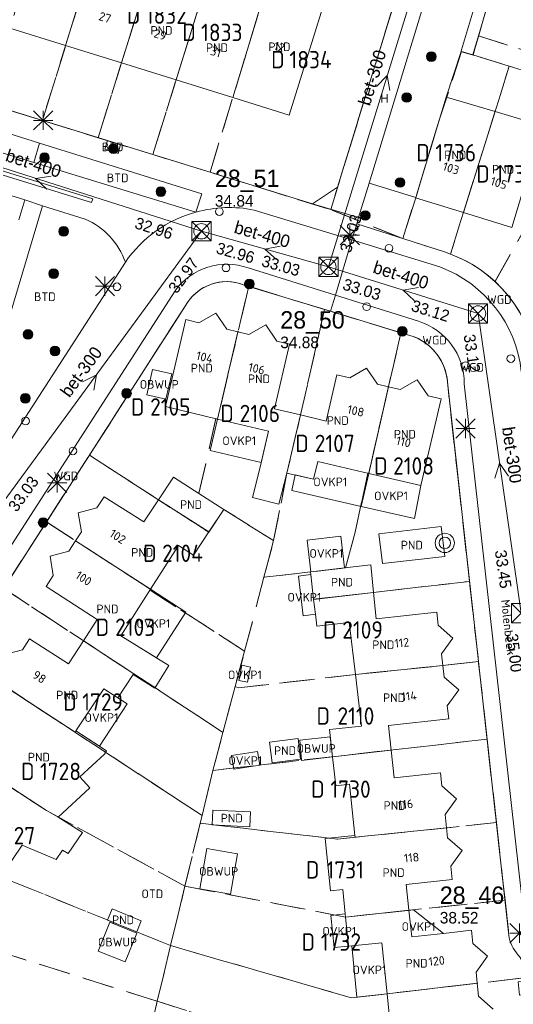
# Model space of a CAD drawing. Header units: metres. Extents: x 207644 to 210135, y 370459 to 373417.
# Tile 46 of 256: x 208459 to 208511, y 371399 to 371501. Entities that reach past the tile are written whole.
import ezdxf
from ezdxf.enums import TextEntityAlignment as Align

# ---------------------------------------------------------------- set-up
doc = ezdxf.new("R2010")
doc.units = ezdxf.units.M
doc.linetypes.add('HIDDEN2', pattern=[4.7625, 3.175, -1.5875])
for name, color, linetype in [('BTD', 7, 'Continuous'), ('combi_kolk', 7, 'Continuous'), ('CON_BxH300x300mm', 7, 'Continuous'), ('CON_BxH400x400mm', 7, 'Continuous'), ('DMM_BxH300x300mm', 7, 'Continuous'), ('DMM_BxH400x400mm', 7, 'Continuous'), ('GB', 1, 'Continuous'), ('GB07', 1, 'Continuous'), ('GB11', 1, 'Continuous'), ('INV_BxH300x300mm', 7, 'Continuous'), ('INV_BxH400x400mm', 7, 'Continuous'), ('KAD_perceelnummer', 212, 'Continuous'), ('KAD_sectie', 212, 'Continuous'), ('KAD_Vastgesteld_Perceel', 212, 'Continuous'), ('KO_INSPECTIE', 7, 'Continuous'), ('NAR', 7, 'Continuous'), ('NLV_inspectieput', 7, 'Continuous'), ('NNR_inspectieput', 7, 'Continuous'), ('NOD_inspectieput', 7, 'Continuous'), ('OBWUP', 7, 'Continuous'), ('ORL', 7, 'Continuous'), ('OTD', 7, 'Continuous'), ('OVKP1', 7, 'Continuous'), ('PIJL', 7, 'Continuous'), ('PND', 7, 'Continuous'), ('WGD', 7, 'Continuous')]:
    doc.layers.add(name, color=color, linetype=linetype)
for name, color, linetype, lineweight in [('GIMGMV', 7, 'Continuous', 25), ('GMV', 7, 'Continuous', 25), ('GP1', 7, 'Continuous', 30), ('Q21_lantaarnpaal', 1, 'Continuous', 0), ('Q26_boom', 72, 'Continuous', 0), ('Q28_rioolput', 153, 'Continuous', 0), ('Q31_verklikker', 7, 'Continuous', 0)]:
    doc.layers.add(name, color=color, linetype=linetype, lineweight=lineweight)
doc.styles.add('ISO', font='isocpeur.ttf', dxfattribs={"height": 1})
doc.styles.add('ISOCP', font='ISOCP.shx', dxfattribs={"height": 1.8})

# ---------------------------------------------------------------- blocks, each defined once
blk = doc.blocks.new('ACMAP_ANN_TEMPLATE_Vastgesteld_Perceelnummer')
at = {"layer": 'KAD_perceelnummer', "style": 'ISOCP'}
blk.add_attdef('Perceelnummer', text='', height=1.8, dxfattribs=at).set_placement((0, 0), align=Align.MIDDLE)
at = {"layer": 'KAD_sectie', "style": 'ISOCP'}
blk.add_attdef('sectie', text='', height=1.8, dxfattribs=at).set_placement((-2.7, 0), align=Align.MIDDLE_RIGHT)
blk = doc.blocks.new('Q26')
blk.add_hatch(color=256).paths.add_polyline_path([(-0.45, -0.01, 1), (0.55, -0.01, 1)])
blk.add_circle((0.05, -0.01), 0.5)
blk = doc.blocks.new('Q21')
for p, q in [((-1, 1), (0, 0)), ((-1, 0), (0, 0)), ((-1, -1), (0, 0)), ((0, 1), (0, 0)), ((0, 0), (1, 1)), ((0, 0), (1, 0)), ((0, 0), (0, -1)), ((0, 0), (1, -1))]:
    blk.add_line(p, q)
blk = doc.blocks.new('Q28')
at = {"linetype": 'Continuous'}
for p, q in [((-1, -1), (1, 1)), ((-1, 1), (1, -1))]:
    blk.add_line(p, q, dxfattribs=at)
blk.add_lwpolyline([(1, 1), (1, -1), (-1, -1), (-1, 1)], close=True)
blk = doc.blocks.new('Q31')
for radius in [1, 0.6]:
    blk.add_circle((0, 0), radius)

msp = doc.modelspace()

# ---------------------------------------------------------------- linework, layer by layer
at = {"layer": 'combi_kolk', "color": 253, "lineweight": 13}
for centre in [(208480.22, 371481.28), (208497.84, 371477.48), (208480.91, 371475.45), (208469.58, 371473.48), (208495.52, 371471.42), (208510.5, 371466.03), (208505.79, 371465.3), (208460.09, 371459.55), (208465.01, 371456.45)]:
    msp.add_circle(centre, 0.4, dxfattribs=at)
at = {"layer": 'CON_BxH300x300mm', "color": 253, "linetype": 'Continuous', "lineweight": 13}
for points in [[(208503.77, 371515.29), (208491.55, 371475.54)], [(208478.36, 371479.24), (208456.53, 371449.48)], [(208511.58, 371439.62), (208507.09, 371470.71)]]:
    msp.add_lwpolyline(points, dxfattribs=at)
at = {"layer": 'CON_BxH400x400mm', "color": 253, "linetype": 'Continuous', "lineweight": 13}
for points in [[(208478.36, 371479.24), (208443.93, 371490.21)], [(208491.55, 371475.54), (208478.36, 371479.24)], [(208507.09, 371470.71), (208491.55, 371475.54)]]:
    msp.add_lwpolyline(points, dxfattribs=at)
at = {"layer": 'GB', "color": 253, "linetype": 'Continuous', "lineweight": 13}
for points in [[(208487.467, 371491.288), (208491.309, 371503.648)], [(208464.254, 371498.504), (208458.456, 371500.306)], [(208470.048, 371496.703), (208464.254, 371498.504)], [(208475.728, 371494.937), (208470.048, 371496.703)], [(208481.616, 371493.107), (208475.728, 371494.937)], [(208481.616, 371493.107), (208487.467, 371491.288)], [(208500.617, 371482.755), (208503.795, 371493.155)], [(208512.995, 371487.561), (208510.612, 371479.639)], [(208500.606, 371482.72), (208500.617, 371482.755)], [(208505.576, 371481.19), (208500.606, 371482.72)], [(208510.612, 371479.639), (208505.576, 371481.19)], [(208476.747, 371470.071), (208474.639, 371461.05)], [(208478.081, 371469.757), (208476.747, 371470.071)], [(208479.845, 371470.749), (208478.081, 371469.757)], [(208480.982, 371469.074), (208479.845, 371470.749)], [(208482.157, 371468.797), (208480.982, 371469.074)], [(208483.289, 371468.531), (208485.053, 371469.523)], [(208485.053, 371469.523), (208486.19, 371467.848)], [(208482.157, 371468.797), (208483.289, 371468.531)], [(208487.525, 371467.532), (208485.944, 371460.816)], [(208486.19, 371467.848), (208487.525, 371467.532)], [(208493.76, 371464.051), (208495.521, 371465.05)], [(208495.521, 371465.05), (208496.663, 371463.379)], [(208491.312, 371459.552), (208492.425, 371464.36)], [(208492.425, 371464.36), (208493.76, 371464.051)], [(208496.663, 371463.379), (208497.797, 371463.117)], [(208497.797, 371463.117), (208499.011, 371462.836)], [(208499.011, 371462.836), (208500.772, 371463.835)], [(208500.772, 371463.835), (208501.914, 371462.164)], [(208503.249, 371461.854), (208501.162, 371452.87)], [(208501.914, 371462.164), (208503.249, 371461.854)], [(208474.639, 371461.05), (208480.026, 371459.759)], [(208485.944, 371460.816), (208488.653, 371460.178)], [(208488.653, 371460.178), (208491.312, 371459.552)], [(208485.318, 371458.512), (208480.026, 371459.759)], [(208484.477, 371454.776), (208485.318, 371458.512)], [(208490.448, 371455.346), (208490.018, 371453.531)], [(208495.736, 371454.124), (208490.448, 371455.346)], [(208473.896, 371451.384), (208475.447, 371453.733)], [(208475.447, 371453.733), (208478.094, 371452.028)], [(208490.018, 371453.531), (208487.243, 371454.148)], [(208501.162, 371452.87), (208495.736, 371454.124)], [(208468.248, 371451.698), (208467.505, 371450.547)], [(208472.366, 371449.098), (208468.248, 371451.698)], [(208478.094, 371452.028), (208480.67, 371450.384)], [(208473.896, 371451.384), (208472.366, 371449.098)], [(208467.505, 371450.547), (208465.546, 371450.038)], [(208465.546, 371450.038), (208465.888, 371448.044)], [(208480.67, 371450.384), (208479.134, 371448.039)], [(208465.888, 371448.044), (208465.292, 371447.121)], [(208479.134, 371448.039), (208477.552, 371445.624)], [(208464.591, 371446.036), (208465.292, 371447.121)], [(208475.982, 371446.641), (208473.074, 371442.093)], [(208477.552, 371445.624), (208475.982, 371446.641)], [(208462.632, 371445.527), (208464.591, 371446.036)], [(208462.974, 371443.533), (208462.632, 371445.527)], [(208495.942, 371444.618), (208493.228, 371444.306)], [(208496.24, 371441.77), (208495.942, 371444.618)], [(208462.228, 371442.381), (208462.974, 371443.533)], [(208489.717, 371443.902), (208489.682, 371443.898)], [(208489.682, 371443.898), (208489.715, 371443.617)], [(208489.715, 371443.617), (208490.018, 371441.049)], [(208493.228, 371444.306), (208489.717, 371443.902)], [(208467.53, 371438.956), (208462.228, 371442.381)], [(208473.074, 371442.093), (208469.989, 371437.269)], [(208496.24, 371441.77), (208496.526, 371439.043)], [(208490.2, 371439.506), (208490.018, 371441.049)], [(208490.348, 371438.252), (208490.2, 371439.506)], [(208496.526, 371439.043), (208502.804, 371439.72)], [(208502.804, 371439.72), (208502.956, 371438.358)], [(208466.105, 371436.753), (208467.53, 371438.956)], [(208493.703, 371438.64), (208490.348, 371438.252)], [(208494.352, 371433.261), (208493.703, 371438.64)], [(208502.956, 371438.358), (208504.484, 371437.029)], [(208459.758, 371435.815), (208460.502, 371436.965)], [(208460.502, 371436.965), (208464.549, 371434.347)], [(208464.549, 371434.347), (208466.105, 371436.753)], [(208469.989, 371437.269), (208474.971, 371434.19)], [(208504.484, 371437.029), (208503.288, 371435.396)], [(208457.799, 371435.308), (208459.758, 371435.815)], [(208503.288, 371435.396), (208503.423, 371434.185)], [(208471.28, 371433.239), (208469.678, 371430.819)], [(208494.998, 371427.91), (208494.352, 371433.261)], [(208503.423, 371434.185), (208503.558, 371432.981)], [(208503.558, 371432.981), (208505.086, 371431.652)], [(208468.205, 371431.782), (208465.326, 371427.407)], [(208469.678, 371430.819), (208468.205, 371431.782)], [(208505.086, 371431.652), (208503.889, 371430.019)], [(208503.889, 371430.019), (208504.042, 371428.662)], [(208504.042, 371428.662), (208497.781, 371427.961)], [(208465.326, 371427.407), (208468.487, 371425.334)], [(208491.651, 371427.538), (208494.998, 371427.91)], [(208491.991, 371424.719), (208491.651, 371427.538)], [(208497.781, 371427.961), (208498.067, 371425.417)], [(208498.067, 371425.417), (208498.391, 371422.529)], [(208492.322, 371421.716), (208491.991, 371424.719)], [(208498.391, 371422.529), (208503.182, 371423.062)], [(208503.182, 371423.062), (208503.334, 371421.7)], [(208493.732, 371421.86), (208492.322, 371421.716)], [(208494.293, 371416.55), (208493.732, 371421.86)], [(208503.334, 371421.7), (208504.861, 371420.371)], [(208504.861, 371420.371), (208503.664, 371418.738)], [(208463.477, 371418.45), (208466.01, 371416.866)], [(208503.664, 371418.738), (208503.819, 371417.347)], [(208503.819, 371417.347), (208503.933, 371416.323)], [(208503.933, 371416.323), (208505.46, 371414.994)], [(208505.46, 371414.994), (208504.263, 371413.361)], [(208504.263, 371413.361), (208504.412, 371412)], [(208504.412, 371412), (208499.622, 371411.468)], [(208493.307, 371408.411), (208493.055, 371410.939)], [(208499.622, 371411.468), (208499.919, 371408.789)], [(208499.919, 371408.789), (208500.224, 371406.044)], [(208493.339, 371408.093), (208493.307, 371408.411)], [(208493.641, 371405.077), (208493.339, 371408.093)], [(208503.516, 371406.399), (208506.417, 371406.712)], [(208506.417, 371406.712), (208506.564, 371405.35)], [(208500.224, 371406.044), (208503.516, 371406.399)], [(208497.101, 371405.426), (208493.641, 371405.077)], [(208497.642, 371400.133), (208497.101, 371405.426)], [(208506.564, 371405.35), (208508.086, 371404.016)], [(208508.086, 371404.016), (208506.883, 371402.387)], [(208506.883, 371402.387), (208507.009, 371401.214)], [(208507.009, 371401.214), (208507.154, 371399.872)], [(208498.074, 371395.903), (208497.642, 371400.133)], [(208507.154, 371399.872), (208508.676, 371398.538)]]:
    msp.add_lwpolyline(points, dxfattribs=at)
at = {"layer": 'GB07', "color": 253, "linetype": 'Continuous', "lineweight": 13}
for points in [[(208464.254, 371498.504), (208466.9, 371507.025)], [(208470.048, 371496.703), (208472.707, 371505.22)], [(208475.728, 371494.937), (208478.382, 371503.456)], [(208481.616, 371493.107), (208484.221, 371501.641)], [(208508.86, 371491.657), (208505.576, 371481.19)], [(208482.157, 371468.797), (208480.026, 371459.759)], [(208497.797, 371463.117), (208495.736, 371454.124)], [(208488.653, 371460.178), (208487.243, 371454.148)], [(208473.896, 371451.384), (208479.134, 371448.039)], [(208473.074, 371442.093), (208465.292, 371447.121)], [(208496.24, 371441.77), (208490.018, 371441.049)], [(208471.336, 371433.323), (208466.105, 371436.753)], [(208471.28, 371433.239), (208471.336, 371433.323)], [(208503.423, 371434.185), (208494.352, 371433.261)], [(208465.231, 371427.263), (208457.498, 371432.323)], [(208465.326, 371427.407), (208465.231, 371427.263)], [(208498.067, 371425.417), (208491.991, 371424.719)], [(208462.26, 371419.141), (208456.931, 371422.591)], [(208463.477, 371418.45), (208462.26, 371419.141)], [(208503.819, 371417.347), (208494.313, 371416.365)], [(208494.313, 371416.365), (208494.293, 371416.55)], [(208499.919, 371408.789), (208493.339, 371408.093)], [(208507.009, 371401.214), (208497.642, 371400.133)]]:
    msp.add_lwpolyline(points, dxfattribs=at)
at = {"layer": 'GB11', "color": 253, "linetype": 'Continuous', "lineweight": 13}
for points in [[(208504.179, 371493.041), (208503.795, 371493.155)], [(208508.86, 371491.657), (208504.179, 371493.041)], [(208508.86, 371491.657), (208513.815, 371490.191)], [(208483.656, 371451.634), (208484.477, 371454.776)], [(208487.243, 371454.148), (208486.386, 371450.921)], [(208486.386, 371450.921), (208483.656, 371451.634)], [(208496.801, 371447.85), (208503.279, 371448.595)], [(208503.279, 371448.595), (208503.635, 371445.503)], [(208497.172, 371444.759), (208496.801, 371447.85)], [(208503.635, 371445.503), (208497.172, 371444.759)], [(208473.507, 371431.821), (208471.28, 371433.239)], [(208474.971, 371434.19), (208473.507, 371431.821)], [(208485.433, 371426.248), (208488.394, 371426.613)], [(208485.698, 371424.1), (208485.433, 371426.248)], [(208488.394, 371426.613), (208488.659, 371424.466)], [(208468.487, 371425.334), (208468.29, 371424.976)], [(208468.29, 371424.976), (208465.734, 371422.623)], [(208488.659, 371424.466), (208485.698, 371424.1)], [(208465.734, 371422.623), (208466.778, 371421.489)], [(208466.778, 371421.489), (208463.477, 371418.45)], [(208483.473, 371419.006), (208479.538, 371419.189), (208479.466, 371417.648), (208483.401, 371417.465), (208483.473, 371419.006)], [(208466.01, 371416.866), (208464.534, 371414.689)], [(208491.198, 371416.251), (208494.293, 371416.55)], [(208491.756, 371410.803), (208491.198, 371416.251)], [(208459.735, 371415.564), (208457.737, 371412.558)], [(208463.264, 371414.059), (208459.735, 371415.564)], [(208463.929, 371415.04), (208463.264, 371414.059)], [(208464.534, 371414.689), (208463.929, 371415.04)], [(208493.055, 371410.939), (208491.756, 371410.803)], [(208471.645, 371406.545), (208468.612, 371407.779), (208469.084, 371408.941), (208472.117, 371407.706), (208471.645, 371406.545)]]:
    msp.add_lwpolyline(points, dxfattribs=at)
at = {"layer": 'GIMGMV', "color": 253, "linetype": 'Continuous', "lineweight": 13}
for points in [[(208473.279, 371464.895), (208472.683, 371462.263)], [(208475.269, 371464.445), (208473.279, 371464.895)], [(208474.673, 371461.813), (208475.269, 371464.445)], [(208472.683, 371462.263), (208474.673, 371461.813)], [(208491.74, 371426.802), (208488.568, 371426.437)], [(208488.568, 371426.437), (208488.764, 371424.348)], [(208491.991, 371424.719), (208491.74, 371426.802)], [(208488.764, 371424.348), (208491.991, 371424.719)], [(208478.915, 371415.21), (208478.184, 371411.015)], [(208482.116, 371414.652), (208478.915, 371415.21)], [(208481.385, 371410.457), (208482.116, 371414.652)], [(208478.184, 371411.015), (208481.385, 371410.457)], [(208468.854, 371407.559), (208467.638, 371404.563)], [(208471.649, 371406.425), (208468.854, 371407.559)], [(208470.433, 371403.429), (208471.649, 371406.425)], [(208467.638, 371404.563), (208470.433, 371403.429)]]:
    msp.add_lwpolyline(points, dxfattribs=at)
at = {"layer": 'GMV', "color": 253, "linetype": 'Continuous', "lineweight": 13}
for points in [[(208495.78, 371484.231), (208512.889, 371540.297)], [(208507.137, 371499.45), (208511.365, 371514.381)], [(208492.505, 371483.83), (208498.682, 371503.929)], [(208507.031, 371503.625), (208505.391, 371498.063)], [(208506.769, 371498.151), (208507.137, 371499.45)], [(208505.328, 371497.875), (208503.795, 371493.155)], [(208505.391, 371498.063), (208505.328, 371497.875)], [(208505.328, 371497.875), (208505.6, 371497.794)], [(208505.6, 371497.794), (208506.585, 371497.5)], [(208506.585, 371497.5), (208506.769, 371498.151)], [(208421.239, 371496.75), (208467.083, 371482.591)], [(208466.942, 371482.217), (208420.981, 371496.412)], [(208458.167, 371491.871), (208468.592, 371488.653)], [(208460.023, 371482.51), (208436.916, 371489.615)], [(208456.785, 371489.851), (208461.555, 371488.369)], [(208468.592, 371488.653), (208468.327, 371487.748)], [(208468.592, 371488.653), (208469.953, 371488.233)], [(208457.669, 371487.381), (208460.937, 371486.381)], [(208461.555, 371488.369), (208460.937, 371486.381)], [(208478.385, 371483.141), (208461.555, 371488.369)], [(208468.327, 371487.748), (208469.694, 371487.317)], [(208469.694, 371487.317), (208469.953, 371488.233)], [(208469.953, 371488.233), (208489.902, 371482.076)], [(208477.79, 371481.226), (208460.937, 371486.381)], [(208489.902, 371482.076), (208492.505, 371483.83)], [(208495.78, 371484.231), (208494.688, 371480.654)], [(208500.617, 371482.755), (208495.78, 371484.231)], [(208459.398, 371480.436), (208460.023, 371482.51)], [(208460.023, 371482.51), (208461.863, 371481.877)], [(208467.083, 371482.591), (208466.942, 371482.217)], [(208477.79, 371481.226), (208478.385, 371483.141)], [(208461.863, 371481.877), (208453.733, 371454.821)], [(208466.296, 371480.506), (208461.863, 371481.877)], [(208493.99, 371478.335), (208483.842, 371481.446)], [(208494.688, 371480.654), (208489.902, 371482.076)], [(208494.688, 371480.654), (208494.491, 371480.008)], [(208494.491, 371480.008), (208493.99, 371478.335)], [(208494.491, 371480.008), (208503.592, 371477.093)], [(208492.273, 371472.596), (208493.99, 371478.335)], [(208493.99, 371478.335), (208503.132, 371475.533)], [(208470.458, 371476.034), (208455.905, 371453.516)], [(208483.216, 371475.43), (208492.273, 371472.596)], [(208491.776, 371470.934), (208482.787, 371473.664)], [(208441.127, 371419.56), (208475.622, 371473.064)], [(208491.776, 371470.934), (208492.273, 371472.596)], [(208492.273, 371472.596), (208500.891, 371469.899)], [(208476.669, 371471.462), (208439.174, 371413.222)], [(208500.337, 371468.333), (208491.776, 371470.934)], [(208500.574, 371468.239), (208500.337, 371468.333)], [(208500.812, 371468.132), (208500.574, 371468.239)], [(208510.302, 371406.206), (208503.94, 371463.263)], [(208512.051, 371406.402), (208505.664, 371463.415)], [(208510.342, 371405.927), (208510.302, 371406.206)], [(208510.405, 371405.652), (208510.342, 371405.927)], [(208510.49, 371405.383), (208510.405, 371405.652)], [(208510.597, 371405.123), (208510.49, 371405.383)], [(208510.737, 371404.861), (208510.597, 371405.123)], [(208510.905, 371404.616), (208510.737, 371404.861)]]:
    msp.add_lwpolyline(points, dxfattribs=at)
for points in [[(208483.842, 371481.446, 0.1169877), (208477.79, 371481.226)], [(208470.458, 371476.034, 0.2080128), (208466.296, 371480.506)], [(208470.458, 371476.034, -0.1759741), (208477.79, 371481.226)], [(208503.592, 371477.093, -0.300934), (208513.286, 371464.998)], [(208475.622, 371473.064, -0.3339433), (208483.216, 371475.43)], [(208511.585, 371464.683, 0.285083), (208503.132, 371475.533)], [(208482.787, 371473.664, 0.3788665), (208476.669, 371471.462)], [(208505.664, 371463.415, 0.3310897), (208500.891, 371469.899)], [(208503.94, 371463.263, 0.2829897), (208500.812, 371468.132)]]:
    msp.add_lwpolyline(points, format="xyb", dxfattribs=at)
at = {"layer": 'GP1', "color": 253, "linetype": 'Continuous', "lineweight": 13}
for points in [[(208479.257, 371456.511), (208480.026, 371459.759)], [(208485.318, 371458.512), (208484.581, 371455.238)], [(208484.581, 371455.238), (208479.257, 371456.511)], [(208488.098, 371453.958), (208487.744, 371452.339)], [(208490.018, 371453.531), (208488.098, 371453.958)], [(208495.736, 371454.124), (208494.95, 371450.694)], [(208501.162, 371452.87), (208500.477, 371449.433)], [(208487.744, 371452.339), (208494.95, 371450.694)], [(208500.477, 371449.433), (208494.95, 371450.694)], [(208492.848, 371447.61), (208489.337, 371447.206), (208489.717, 371443.902)], [(208492.848, 371447.61), (208493.228, 371444.306)], [(208489.715, 371443.617), (208488.458, 371443.468), (208488.943, 371439.357), (208490.2, 371439.506)], [(208473.074, 371442.093), (208476.744, 371439.722)], [(208476.744, 371439.722), (208473.706, 371434.972)], [(208473.706, 371434.972), (208469.989, 371437.269)], [(208482.233, 371432.648), (208482.571, 371434.222), (208483.474, 371434.027), (208483.135, 371432.454), (208482.233, 371432.648)], [(208470.629, 371430.212), (208467.764, 371425.808)], [(208469.678, 371430.819), (208470.629, 371430.212)], [(208467.764, 371425.808), (208465.326, 371427.407)], [(208484.196, 371425.26), (208481.495, 371424.834), (208481.715, 371423.438), (208484.416, 371423.865), (208484.196, 371425.26)], [(208503.516, 371406.399), (208500.38, 371408.852), (208499.919, 371408.789)], [(208493.307, 371408.411), (208491.803, 371408.261), (208492.136, 371404.926), (208493.641, 371405.077)], [(208493.973, 371405.11), (208497.101, 371405.426)], [(208494.511, 371399.772), (208493.973, 371405.11)], [(208497.642, 371400.133), (208494.511, 371399.772)]]:
    msp.add_lwpolyline(points, dxfattribs=at)
at = {"layer": 'KAD_Vastgesteld_Perceel', "color": 253, "linetype": 'HIDDEN2', "lineweight": 13}
for points in [[(208500.163, 371508.71), (208500.775, 371510.798), (208502.595, 371516.715), (208504.386, 371522.539), (208506.12, 371528.179), (208510.711, 371543.107), (208511.164, 371544.399), (208518.639, 371538.007), (208515.86, 371528.772), (208514.449, 371524.061), (208512.978, 371519.137), (208511.548, 371514.342), (208510.096, 371509.468), (208508.67, 371504.681), (208507.125, 371499.504), (208506.54, 371497.546), (208505.381, 371497.902), (208503.028, 371490.668), (208500.614, 371482.718), (208499.282, 371478.473), (208491.786, 371481.494), (208500.163, 371508.71)], [(208456.06, 371492.521), (208464.436, 371519.735), (208470.285, 371517.93), (208461.842, 371490.736), (208456.06, 371492.521)], [(208461.842, 371490.736), (208470.285, 371517.93), (208476.113, 371516.132), (208467.628, 371488.95), (208461.842, 371490.736)], [(208467.628, 371488.95), (208476.113, 371516.132), (208481.784, 371514.382), (208473.317, 371487.194), (208467.628, 371488.95)], [(208481.784, 371514.382), (208487.522, 371512.611), (208484.234, 371501.685), (208479.253, 371485.362), (208473.317, 371487.194), (208481.784, 371514.382)], [(208500.163, 371508.71), (208491.786, 371481.494), (208479.253, 371485.362), (208484.234, 371501.685), (208487.522, 371512.611), (208500.163, 371508.71)], [(208508.67, 371504.681), (208532.12, 371497.28), (208530.603, 371492.261), (208514.31, 371497.253), (208507.125, 371499.504), (208508.67, 371504.681)], [(208510.339, 371496.369), (208504.222, 371476.874), (208503.592, 371477.093), (208499.282, 371478.473), (208500.614, 371482.718), (208503.028, 371490.668), (208505.381, 371497.902), (208506.54, 371497.546), (208510.339, 371496.369)], [(208510.339, 371496.369), (208519.803, 371493.427), (208508.856, 371474.018), (208508.167, 371474.616), (208507.44, 371475.169), (208506.679, 371475.673), (208505.886, 371476.126), (208505.066, 371476.527), (208504.222, 371476.874), (208510.339, 371496.369)], [(208519.803, 371493.427), (208529.659, 371490.367), (208517.143, 371475.481), (208511.833, 371470.062), (208511.353, 371470.934), (208510.812, 371471.769), (208510.214, 371472.564), (208509.561, 371473.315), (208508.856, 371474.018), (208519.803, 371493.427)], [(208480.67, 371450.384), (208479.122, 371448.016), (208466.72, 371456.009), (208476.669, 371471.462), (208476.984, 371471.963), (208477.357, 371472.423), (208477.783, 371472.834), (208478.255, 371473.191), (208478.767, 371473.489), (208479.311, 371473.723), (208479.879, 371473.889), (208480.463, 371473.986), (208481.054, 371474.012), (208481.644, 371473.966), (208482.225, 371473.85), (208482.787, 371473.664), (208483.274, 371473.532), (208480.026, 371459.759), (208479.867, 371459.8), (208478.094, 371452.028), (208480.67, 371450.384)], [(208480.67, 371450.384), (208478.094, 371452.028), (208479.867, 371459.8), (208480.026, 371459.759), (208483.274, 371473.532), (208491.148, 371471.124), (208488.661, 371460.211), (208487.243, 371454.148), (208485.854, 371447.143), (208480.67, 371450.384)], [(208491.148, 371471.124), (208499.08, 371468.715), (208495.736, 371454.126), (208495.647, 371454.146), (208494.321, 371448.016), (208493.313, 371444.315), (208489.682, 371443.898), (208484.857, 371443.34), (208485.854, 371447.143), (208487.243, 371454.148), (208488.661, 371460.211), (208491.148, 371471.124)], [(208500.337, 371468.333), (208500.941, 371468.067), (208501.51, 371467.731), (208502.034, 371467.329), (208502.506, 371466.868), (208502.92, 371466.354), (208503.27, 371465.793), (208503.55, 371465.196), (208503.757, 371464.569), (208503.888, 371463.921), (208503.94, 371463.263), (208506.209, 371442.914), (208496.244, 371441.77), (208490.01, 371441.079), (208489.682, 371443.898), (208493.313, 371444.315), (208494.321, 371448.016), (208495.647, 371454.146), (208495.736, 371454.126), (208499.08, 371468.715), (208500.337, 371468.333)], [(208484.857, 371443.34), (208482.847, 371435.669), (208473.023, 371442.014), (208473.073, 371442.093), (208462.259, 371449.08), (208466.72, 371456.009), (208479.122, 371448.016), (208480.67, 371450.384), (208485.854, 371447.143), (208484.857, 371443.34)], [(208481.857, 371432.005), (208480.595, 371427.241), (208471.336, 371433.323), (208457.821, 371442.186), (208462.259, 371449.08), (208473.073, 371442.093), (208473.023, 371442.014), (208482.847, 371435.669), (208481.857, 371432.005)], [(208489.682, 371443.898), (208490.01, 371441.079), (208496.244, 371441.77), (208506.209, 371442.914), (208507.137, 371434.592), (208503.434, 371434.186), (208494.352, 371433.261), (208482.208, 371431.864), (208481.857, 371432.005), (208482.847, 371435.669), (208484.857, 371443.34), (208489.682, 371443.898)], [(208479.555, 371423.305), (208478.422, 371418.631), (208453.258, 371435.098), (208457.821, 371442.186), (208471.336, 371433.323), (208480.595, 371427.241), (208479.555, 371423.305)], [(208478.422, 371418.631), (208478.225, 371417.816), (208476.647, 371411.296), (208462.26, 371419.141), (208448.655, 371427.948), (208453.258, 371435.098), (208478.422, 371418.631)], [(208481.857, 371432.005), (208482.208, 371431.864), (208494.352, 371433.261), (208503.434, 371434.186), (208507.137, 371434.592), (208508.034, 371426.545), (208497.957, 371425.404), (208479.555, 371423.305), (208480.595, 371427.241), (208481.857, 371432.005)], [(208475.158, 371405.124), (208457.664, 371412.208), (208444.151, 371420.952), (208448.655, 371427.948), (208462.26, 371419.141), (208476.647, 371411.296), (208475.158, 371405.124)], [(208479.555, 371423.305), (208497.957, 371425.404), (208508.034, 371426.545), (208509, 371417.883), (208492.486, 371416.176), (208478.225, 371417.816), (208478.422, 371418.631), (208479.555, 371423.305)], [(208473.77, 371399.347), (208447.865, 371407.487), (208441.978, 371409.323), (208437.938, 371410.401), (208435.122, 371400.644), (208431.866, 371401.637), (208437.516, 371410.667), (208439.174, 371413.222), (208444.151, 371420.952), (208457.664, 371412.208), (208475.158, 371405.124), (208473.77, 371399.347)], [(208478.225, 371417.816), (208492.486, 371416.176), (208509, 371417.883), (208509.896, 371409.845), (208493.339, 371408.093), (208476.647, 371411.296), (208478.225, 371417.816)], [(208476.647, 371411.296), (208493.339, 371408.093), (208509.896, 371409.845), (208510.302, 371406.206), (208510.342, 371405.927), (208510.405, 371405.652), (208510.49, 371405.384), (208510.597, 371405.123), (208510.737, 371404.861), (208510.905, 371404.616), (208511.267, 371404.145), (208511.379, 371404.019), (208511.485, 371403.888), (208511.565, 371403.729), (208511.618, 371403.56), (208511.81, 371401.768), (208493.947, 371399.706), (208475.158, 371405.124), (208476.647, 371411.296)], [(208471.43, 371389.578), (208435.122, 371400.644), (208437.938, 371410.401), (208441.978, 371409.323), (208447.865, 371407.487), (208473.77, 371399.347), (208471.43, 371389.578)], [(208475.158, 371405.124), (208493.947, 371399.706), (208511.81, 371401.768), (208511.844, 371401.445), (208511.261, 371401.374), (208511.404, 371399.984), (208511.993, 371400.055), (208513.456, 371386.429), (208514.528, 371376.442), (208510.955, 371377.531), (208509.954, 371388.079), (208508.666, 371388.528), (208493.755, 371393.081), (208473.77, 371399.347), (208475.158, 371405.124)], [(208510.955, 371377.531), (208471.43, 371389.578), (208473.77, 371399.347), (208493.755, 371393.081), (208508.666, 371388.528), (208509.954, 371388.079), (208510.955, 371377.531)]]:
    msp.add_lwpolyline(points, close=True, dxfattribs=at)
for points in [[(208435.434, 371501.345), (208439.224, 371500.159), (208438.538, 371497.929), (208444.499, 371496.089), (208450.29, 371494.302), (208456.06, 371492.521), (208461.842, 371490.736), (208467.628, 371488.95), (208473.317, 371487.194), (208479.253, 371485.362), (208491.786, 371481.494), (208499.282, 371478.473), (208503.592, 371477.093), (208504.222, 371476.874), (208505.066, 371476.527), (208505.886, 371476.126), (208506.679, 371475.673), (208507.44, 371475.169), (208508.167, 371474.616), (208508.856, 371474.018), (208509.561, 371473.315), (208510.214, 371472.564), (208510.812, 371471.769)], [(208519.803, 371493.427), (208510.339, 371496.369), (208506.54, 371497.546), (208507.125, 371499.504), (208507.125, 371499.504), (208514.31, 371497.253)], [(208510.905, 371404.616), (208510.737, 371404.861), (208510.597, 371405.123), (208510.49, 371405.384), (208510.405, 371405.652), (208510.342, 371405.927), (208510.302, 371406.206), (208509.896, 371409.845), (208509, 371417.883), (208508.034, 371426.545), (208507.137, 371434.592), (208506.209, 371442.914), (208503.94, 371463.263), (208503.888, 371463.921), (208503.757, 371464.569), (208503.55, 371465.196), (208503.27, 371465.793), (208502.92, 371466.354), (208502.506, 371466.868), (208502.034, 371467.329), (208501.51, 371467.731), (208500.941, 371468.067), (208500.337, 371468.333), (208499.08, 371468.715), (208491.148, 371471.124), (208483.274, 371473.532), (208482.787, 371473.664), (208482.225, 371473.85), (208481.644, 371473.966), (208481.054, 371474.012), (208480.463, 371473.986), (208479.879, 371473.889), (208479.311, 371473.723), (208478.767, 371473.489), (208478.255, 371473.191), (208477.783, 371472.834), (208477.357, 371472.423), (208476.984, 371471.963), (208476.669, 371471.462), (208466.72, 371456.009), (208462.259, 371449.08), (208457.821, 371442.186)]]:
    msp.add_lwpolyline(points, dxfattribs=at)
at = {"layer": 'NOD_inspectieput', "color": 253, "lineweight": 13}
for centre in [(208478.36, 371479.24), (208491.55, 371475.54), (208507.09, 371470.71)]:
    msp.add_circle(centre, 0.8, dxfattribs=at)
at = {"layer": 'PIJL', "color": 253, "lineweight": 13}
for points in [[(208496.55, 371494.25), (208497.66, 371495.41), (208497.93, 371493.83)], [(208462.74, 371484.97), (208461.14, 371484.72), (208462.3, 371483.6)], [(208486.54, 371477.69), (208484.95, 371477.39), (208486.15, 371476.31)], [(208500.91, 371473.39), (208499.32, 371473.13), (208500.48, 371472.01)], [(208466.01, 371463.62), (208467.45, 371464.36), (208467.17, 371462.77)], [(208510.25, 371453.84), (208509.33, 371455.17), (208508.83, 371453.64)]]:
    msp.add_lwpolyline(points, dxfattribs=at)

# ---------------------------------------------------------------- block references
at = {"layer": 'KAD_Vastgesteld_Perceel', "color": 253, "linetype": 'HIDDEN2', "lineweight": 13}
ref = msp.add_blockref('ACMAP_ANN_TEMPLATE_Vastgesteld_Perceelnummer', (208474.71, 371501.663), dxfattribs=at)
ref.add_attrib('Perceelnummer', '1832', dxfattribs={"layer": 'KAD_perceelnummer', "lineweight": 13, "height": 1.8, "style": 'ISOCP'}).set_placement((208474.71, 371501.663), align=Align.MIDDLE)
ref.add_attrib('sectie', 'D', dxfattribs={"layer": 'KAD_sectie', "lineweight": 13, "height": 1.8, "style": 'ISOCP'}).set_placement((208472.01, 371501.663), align=Align.MIDDLE_RIGHT)
ref = msp.add_blockref('ACMAP_ANN_TEMPLATE_Vastgesteld_Perceelnummer', (208480.473, 371499.872), dxfattribs=at)
ref.add_attrib('Perceelnummer', '1833', dxfattribs={"layer": 'KAD_perceelnummer', "lineweight": 13, "height": 1.8, "style": 'ISOCP'}).set_placement((208480.473, 371499.872), align=Align.MIDDLE)
ref.add_attrib('sectie', 'D', dxfattribs={"layer": 'KAD_sectie', "lineweight": 13, "height": 1.8, "style": 'ISOCP'}).set_placement((208477.773, 371499.872), align=Align.MIDDLE_RIGHT)
ref = msp.add_blockref('ACMAP_ANN_TEMPLATE_Vastgesteld_Perceelnummer', (208489.698, 371497.053), dxfattribs=at)
ref.add_attrib('Perceelnummer', '1834', dxfattribs={"layer": 'KAD_perceelnummer', "lineweight": 13, "height": 1.8, "style": 'ISOCP'}).set_placement((208489.698, 371497.053), align=Align.MIDDLE)
ref.add_attrib('sectie', 'D', dxfattribs={"layer": 'KAD_sectie', "lineweight": 13, "height": 1.8, "style": 'ISOCP'}).set_placement((208486.998, 371497.053), align=Align.MIDDLE_RIGHT)
ref = msp.add_blockref('ACMAP_ANN_TEMPLATE_Vastgesteld_Perceelnummer', (208504.777, 371487.388), dxfattribs=at)
ref.add_attrib('Perceelnummer', '1736', dxfattribs={"layer": 'KAD_perceelnummer', "lineweight": 13, "height": 1.8, "style": 'ISOCP'}).set_placement((208504.777, 371487.388), align=Align.MIDDLE)
ref.add_attrib('sectie', 'D', dxfattribs={"layer": 'KAD_sectie', "lineweight": 13, "height": 1.8, "style": 'ISOCP'}).set_placement((208502.077, 371487.388), align=Align.MIDDLE_RIGHT)
ref = msp.add_blockref('ACMAP_ANN_TEMPLATE_Vastgesteld_Perceelnummer', (208510.996, 371485.194), dxfattribs=at)
ref.add_attrib('Perceelnummer', '1737', dxfattribs={"layer": 'KAD_perceelnummer', "lineweight": 13, "height": 1.8, "style": 'ISOCP'}).set_placement((208510.996, 371485.194), align=Align.MIDDLE)
ref.add_attrib('sectie', 'D', dxfattribs={"layer": 'KAD_sectie', "lineweight": 13, "height": 1.8, "style": 'ISOCP'}).set_placement((208508.296, 371485.194), align=Align.MIDDLE_RIGHT)
ref = msp.add_blockref('ACMAP_ANN_TEMPLATE_Vastgesteld_Perceelnummer', (208475.132, 371461.014), dxfattribs=at)
ref.add_attrib('Perceelnummer', '2105', dxfattribs={"layer": 'KAD_perceelnummer', "lineweight": 13, "height": 1.8, "style": 'ISOCP'}).set_placement((208475.132, 371461.014), align=Align.MIDDLE)
ref.add_attrib('sectie', 'D', dxfattribs={"layer": 'KAD_sectie', "lineweight": 13, "height": 1.8, "style": 'ISOCP'}).set_placement((208472.432, 371461.014), align=Align.MIDDLE_RIGHT)
ref = msp.add_blockref('ACMAP_ANN_TEMPLATE_Vastgesteld_Perceelnummer', (208484.426, 371460.338), dxfattribs=at)
ref.add_attrib('Perceelnummer', '2106', dxfattribs={"layer": 'KAD_perceelnummer', "lineweight": 13, "height": 1.8, "style": 'ISOCP'}).set_placement((208484.426, 371460.338), align=Align.MIDDLE)
ref.add_attrib('sectie', 'D', dxfattribs={"layer": 'KAD_sectie', "lineweight": 13, "height": 1.8, "style": 'ISOCP'}).set_placement((208481.726, 371460.338), align=Align.MIDDLE_RIGHT)
ref = msp.add_blockref('ACMAP_ANN_TEMPLATE_Vastgesteld_Perceelnummer', (208492.206, 371457.232), dxfattribs=at)
ref.add_attrib('Perceelnummer', '2107', dxfattribs={"layer": 'KAD_perceelnummer', "lineweight": 13, "height": 1.8, "style": 'ISOCP'}).set_placement((208492.206, 371457.232), align=Align.MIDDLE)
ref.add_attrib('sectie', 'D', dxfattribs={"layer": 'KAD_sectie', "lineweight": 13, "height": 1.8, "style": 'ISOCP'}).set_placement((208489.506, 371457.232), align=Align.MIDDLE_RIGHT)
ref = msp.add_blockref('ACMAP_ANN_TEMPLATE_Vastgesteld_Perceelnummer', (208500.393, 371454.897), dxfattribs=at)
ref.add_attrib('Perceelnummer', '2108', dxfattribs={"layer": 'KAD_perceelnummer', "lineweight": 13, "height": 1.8, "style": 'ISOCP'}).set_placement((208500.393, 371454.897), align=Align.MIDDLE)
ref.add_attrib('sectie', 'D', dxfattribs={"layer": 'KAD_sectie', "lineweight": 13, "height": 1.8, "style": 'ISOCP'}).set_placement((208497.693, 371454.897), align=Align.MIDDLE_RIGHT)
ref = msp.add_blockref('ACMAP_ANN_TEMPLATE_Vastgesteld_Perceelnummer', (208476.394, 371445.839), dxfattribs=at)
ref.add_attrib('Perceelnummer', '2104', dxfattribs={"layer": 'KAD_perceelnummer', "lineweight": 13, "height": 1.8, "style": 'ISOCP'}).set_placement((208476.394, 371445.839), align=Align.MIDDLE)
ref.add_attrib('sectie', 'D', dxfattribs={"layer": 'KAD_sectie', "lineweight": 13, "height": 1.8, "style": 'ISOCP'}).set_placement((208473.694, 371445.839), align=Align.MIDDLE_RIGHT)
ref = msp.add_blockref('ACMAP_ANN_TEMPLATE_Vastgesteld_Perceelnummer', (208471.474, 371438.161), dxfattribs=at)
ref.add_attrib('Perceelnummer', '2103', dxfattribs={"layer": 'KAD_perceelnummer', "lineweight": 13, "height": 1.8, "style": 'ISOCP'}).set_placement((208471.474, 371438.161), align=Align.MIDDLE)
ref.add_attrib('sectie', 'D', dxfattribs={"layer": 'KAD_sectie', "lineweight": 13, "height": 1.8, "style": 'ISOCP'}).set_placement((208468.774, 371438.161), align=Align.MIDDLE_RIGHT)
ref = msp.add_blockref('ACMAP_ANN_TEMPLATE_Vastgesteld_Perceelnummer', (208495.098, 371437.881), dxfattribs=at)
ref.add_attrib('Perceelnummer', '2109', dxfattribs={"layer": 'KAD_perceelnummer', "lineweight": 13, "height": 1.8, "style": 'ISOCP'}).set_placement((208495.098, 371437.881), align=Align.MIDDLE)
ref.add_attrib('sectie', 'D', dxfattribs={"layer": 'KAD_sectie', "lineweight": 13, "height": 1.8, "style": 'ISOCP'}).set_placement((208492.398, 371437.881), align=Align.MIDDLE_RIGHT)
ref = msp.add_blockref('ACMAP_ANN_TEMPLATE_Vastgesteld_Perceelnummer', (208468.099, 371430.409), dxfattribs=at)
ref.add_attrib('Perceelnummer', '1729', dxfattribs={"layer": 'KAD_perceelnummer', "lineweight": 13, "height": 1.8, "style": 'ISOCP'}).set_placement((208468.099, 371430.409), align=Align.MIDDLE)
ref.add_attrib('sectie', 'D', dxfattribs={"layer": 'KAD_sectie', "lineweight": 13, "height": 1.8, "style": 'ISOCP'}).set_placement((208465.399, 371430.409), align=Align.MIDDLE_RIGHT)
ref = msp.add_blockref('ACMAP_ANN_TEMPLATE_Vastgesteld_Perceelnummer', (208494.407, 371428.948), dxfattribs=at)
ref.add_attrib('Perceelnummer', '2110', dxfattribs={"layer": 'KAD_perceelnummer', "lineweight": 13, "height": 1.8, "style": 'ISOCP'}).set_placement((208494.407, 371428.948), align=Align.MIDDLE)
ref.add_attrib('sectie', 'D', dxfattribs={"layer": 'KAD_sectie', "lineweight": 13, "height": 1.8, "style": 'ISOCP'}).set_placement((208491.707, 371428.948), align=Align.MIDDLE_RIGHT)
ref = msp.add_blockref('ACMAP_ANN_TEMPLATE_Vastgesteld_Perceelnummer', (208463.719, 371423.197), dxfattribs=at)
ref.add_attrib('Perceelnummer', '1728', dxfattribs={"layer": 'KAD_perceelnummer', "lineweight": 13, "height": 1.8, "style": 'ISOCP'}).set_placement((208463.719, 371423.197), align=Align.MIDDLE)
ref.add_attrib('sectie', 'D', dxfattribs={"layer": 'KAD_sectie', "lineweight": 13, "height": 1.8, "style": 'ISOCP'}).set_placement((208461.019, 371423.197), align=Align.MIDDLE_RIGHT)
ref = msp.add_blockref('ACMAP_ANN_TEMPLATE_Vastgesteld_Perceelnummer', (208493.848, 371421.361), dxfattribs=at)
ref.add_attrib('Perceelnummer', '1730', dxfattribs={"layer": 'KAD_perceelnummer', "lineweight": 13, "height": 1.8, "style": 'ISOCP'}).set_placement((208493.848, 371421.361), align=Align.MIDDLE)
ref.add_attrib('sectie', 'D', dxfattribs={"layer": 'KAD_sectie', "lineweight": 13, "height": 1.8, "style": 'ISOCP'}).set_placement((208491.148, 371421.361), align=Align.MIDDLE_RIGHT)
ref = msp.add_blockref('ACMAP_ANN_TEMPLATE_Vastgesteld_Perceelnummer', (208459.006, 371416.536), dxfattribs=at)
ref.add_attrib('Perceelnummer', '1727', dxfattribs={"layer": 'KAD_perceelnummer', "lineweight": 13, "height": 1.8, "style": 'ISOCP'}).set_placement((208459.006, 371416.536), align=Align.MIDDLE)
ref.add_attrib('sectie', 'D', dxfattribs={"layer": 'KAD_sectie', "lineweight": 13, "height": 1.8, "style": 'ISOCP'}).set_placement((208456.306, 371416.536), align=Align.MIDDLE_RIGHT)
ref = msp.add_blockref('ACMAP_ANN_TEMPLATE_Vastgesteld_Perceelnummer', (208493.301, 371412.988), dxfattribs=at)
ref.add_attrib('Perceelnummer', '1731', dxfattribs={"layer": 'KAD_perceelnummer', "lineweight": 13, "height": 1.8, "style": 'ISOCP'}).set_placement((208493.301, 371412.988), align=Align.MIDDLE)
ref.add_attrib('sectie', 'D', dxfattribs={"layer": 'KAD_sectie', "lineweight": 13, "height": 1.8, "style": 'ISOCP'}).set_placement((208490.601, 371412.988), align=Align.MIDDLE_RIGHT)
ref = msp.add_blockref('ACMAP_ANN_TEMPLATE_Vastgesteld_Perceelnummer', (208492.851, 371405.501), dxfattribs=at)
ref.add_attrib('Perceelnummer', '1732', dxfattribs={"layer": 'KAD_perceelnummer', "lineweight": 13, "height": 1.8, "style": 'ISOCP'}).set_placement((208492.851, 371405.501), align=Align.MIDDLE)
ref.add_attrib('sectie', 'D', dxfattribs={"layer": 'KAD_sectie', "lineweight": 13, "height": 1.8, "style": 'ISOCP'}).set_placement((208490.151, 371405.501), align=Align.MIDDLE_RIGHT)
at = {"layer": 'Q21_lantaarnpaal', "color": 253}
for p in [(208461.909, 371490.747), (208493.778, 371478.829), (208468.342, 371473.535), (208505.795, 371458.763), (208463.362, 371453.152), (208511.389, 371406.426)]:
    msp.add_blockref('Q21', p, dxfattribs=at)
at = {"layer": 'Q26_boom', "color": 253}
for p in [(208502.195, 371497.367), (208499.633, 371493.129), (208469.167, 371487.819), (208462.007, 371486.881), (208498.944, 371484.31), (208474.097, 371483.362), (208495.325, 371480.887), (208464.005, 371479.243), (208462.966, 371474.857), (208483.296, 371473.782), (208460.293, 371468.547), (208499.169, 371468.863), (208463.097, 371466.834), (208470.53, 371462.432), (208460.013, 371461.92), (208461.868, 371449.028)]:
    msp.add_blockref('Q26', p, dxfattribs=at)
at = {"layer": 'Q28_rioolput', "color": 253}
for p in [(208478.355, 371479.24), (208491.554, 371475.538), (208507.087, 371470.71), (208511.583, 371439.621)]:
    msp.add_blockref('Q28', p, dxfattribs=at)
at = {"layer": 'Q31_verklikker', "color": 253}
msp.add_blockref('Q31', (208503.639, 371446.901), dxfattribs=at)

# ---------------------------------------------------------------- texts
at = {"layer": 'BTD', "color": 253, "linetype": 'Continuous', "lineweight": 13, "style": 'ISO'}
for p in [(208469.14, 371487.988), (208469.661, 371484.782), (208462.096, 371472.45)]:
    msp.add_text('BTD', height=0.9, dxfattribs=at).set_placement(p, align=Align.MIDDLE_CENTER)
at = {"layer": 'DMM_BxH300x300mm', "color": 253, "lineweight": 13}
for rotation, p in [(72.91, (208495.85, 371492.17)), (53.74, (208464.65, 371461.9)), (278.22, (208509.58, 371458.86))]:
    msp.add_text('bet-300', height=1.3, rotation=rotation, dxfattribs=at).set_placement(p)
at = {"layer": 'DMM_BxH400x400mm', "color": 253, "lineweight": 13}
for rotation, p in [(342.33, (208457.91, 371486.56)), (344.33, (208481.66, 371479.09)), (342.73, (208496.08, 371474.96))]:
    msp.add_text('bet-400', height=1.3, rotation=rotation, dxfattribs=at).set_placement(p)
at = {"layer": 'INV_BxH300x300mm', "color": 253, "lineweight": 13}
for s, rotation, p in [('33.03', 72.91, (208493.86, 371476.92)), ('32.97', 53.74, (208475.79, 371472.69)), ('33.12', 278.22, (208505.59, 371468.47)), ('33.03', 53.74, (208459.16, 371450.03)), ('33.45', 278.22, (208508.83, 371446.09)), ('35.00', 276.94, (208510.03, 371437.42))]:
    msp.add_text(s, height=1.2, rotation=rotation, dxfattribs=at).set_placement(p)
at = {"layer": 'INV_BxH400x400mm', "color": 253, "lineweight": 13}
for s, rotation, p in [('32.96', 342.33, (208471.33, 371479.59)), ('32.96', 344.33, (208479.8, 371476.97)), ('33.03', 344.33, (208484.52, 371475.64)), ('33.03', 342.73, (208492.93, 371473.23)), ('33.12', 342.73, (208500.06, 371471.01))]:
    msp.add_text(s, height=1.2, rotation=rotation, dxfattribs=at).set_placement(p)
at = {"layer": 'KO_INSPECTIE', "color": 253, "lineweight": 13}
msp.add_text('H', height=0.9, dxfattribs=at).set_placement((208496.94, 371492.57))
at = {"layer": 'NAR', "color": 253, "linetype": 'Continuous', "lineweight": 13, "style": 'ISO'}
for s, rotation, p in [('27', 342.7, (208468.343, 371501.422)), ('29', 342.7, (208474.079, 371499.639)), ('12', 342.7, (208486.448, 371498.383)), ('31', 342.7, (208479.86, 371497.841)), ('103', 342.9, (208504.286, 371485.772)), ('105', 343.1, (208509.257, 371484.242)), ('104', 346.7, (208478.688, 371466.171)), ('106', 346.7, (208484.094, 371464.985)), ('108', 347, (208494.391, 371460.603)), ('110', 347, (208499.356, 371457.393)), ('102', 327.2, (208469.671, 371447.561)), ('100', 327.1, (208466.123, 371443.227)), ('112', 5.8, (208499.179, 371436.543)), ('98', 327.1, (208461.532, 371432.995)), ('114', 6.6, (208499.936, 371431.007)), ('116', 5.9, (208499.577, 371419.788)), ('118', 5.8, (208500.186, 371414.257)), ('120', 6, (208502.795, 371403.532))]:
    msp.add_text(s, height=0.9, rotation=rotation, dxfattribs=at).set_placement(p, align=Align.MIDDLE_CENTER)
at = {"layer": 'NLV_inspectieput', "color": 253, "lineweight": 13}
for s, p in [('34.84', (208479.76, 371481.79)), ('34.88', (208486.55, 371467.11)), ('38.52', (208503.12, 371407.42))]:
    msp.add_text(s, height=1.2, dxfattribs=at).set_placement(p)
at = {"layer": 'NNR_inspectieput', "color": 253, "lineweight": 13}
for s, p in [('28_51', (208479.76, 371483.83)), ('28_50', (208486.55, 371469.15)), ('28_46', (208503.12, 371409.46))]:
    msp.add_text(s, height=1.8, dxfattribs=at).set_placement(p)
at = {"layer": 'OBWUP', "color": 253, "linetype": 'Continuous', "lineweight": 13, "style": 'ISO'}
for p in [(208473.976, 371463.354), (208490.28, 371425.578), (208480.15, 371412.834), (208469.644, 371405.494)]:
    msp.add_text('OBWUP', height=0.9, dxfattribs=at).set_placement(p, align=Align.MIDDLE_CENTER)
at = {"layer": 'ORL', "color": 253, "linetype": 'Continuous', "lineweight": 13, "style": 'ISO'}
msp.add_text('Molenbeek', height=0.9, rotation=276.4, dxfattribs=at).set_placement((208510.237, 371438.145), align=Align.MIDDLE_CENTER)
at = {"layer": 'OTD', "color": 253, "linetype": 'Continuous', "lineweight": 13, "style": 'ISO'}
msp.add_text('OTD', height=0.9, dxfattribs=at).set_placement((208473.26, 371410.499), align=Align.MIDDLE_CENTER)
at = {"layer": 'OVKP1', "color": 253, "linetype": 'Continuous', "lineweight": 13, "style": 'ISO'}
for p in [(208482.288, 371457.506), (208491.74, 371453.237), (208498.056, 371451.787), (208491.335, 371445.813), (208489.055, 371441.269), (208473.367, 371438.543), (208482.874, 371433.218), (208467.978, 371428.787), (208482.915, 371424.327), (208492.679, 371406.622), (208500.916, 371407.103), (208495.808, 371402.609)]:
    msp.add_text('OVKP1', height=0.9, dxfattribs=at).set_placement(p, align=Align.MIDDLE_CENTER)
at = {"layer": 'PND', "color": 253, "linetype": 'Continuous', "lineweight": 13, "style": 'ISO'}
for p in [(208474.215, 371500.079), (208479.975, 371498.289), (208486.463, 371498.377), (208504.733, 371487.164), (208509.696, 371485.666), (208478.398, 371465.042), (208484.34, 371463.932), (208492.52, 371459.603), (208499.493, 371458.183), (208477.283, 371450.886), (208500.218, 371446.677), (208472.213, 371445.922), (208492.961, 371442.833), (208468.6, 371440.051), (208497.251, 371436.339), (208464.417, 371431.114), (208498.369, 371430.849), (208461.48, 371424.682), (208487.046, 371425.357), (208498.426, 371419.662), (208481.509, 371418.351), (208498.329, 371412.701), (208470.22, 371407.801), (208500.713, 371403.292)]:
    msp.add_text('PND', height=0.9, dxfattribs=at).set_placement(p, align=Align.MIDDLE_CENTER)
at = {"layer": 'WGD', "color": 253, "linetype": 'Continuous', "lineweight": 13, "style": 'ISO'}
for p in [(208509.307, 371472.161), (208502.574, 371467.944), (208506.439, 371465.114), (208464.284, 371453.852)]:
    msp.add_text('WGD', height=0.9, dxfattribs=at).set_placement(p, align=Align.MIDDLE_CENTER)

doc.saveas('drawing.dxf')
